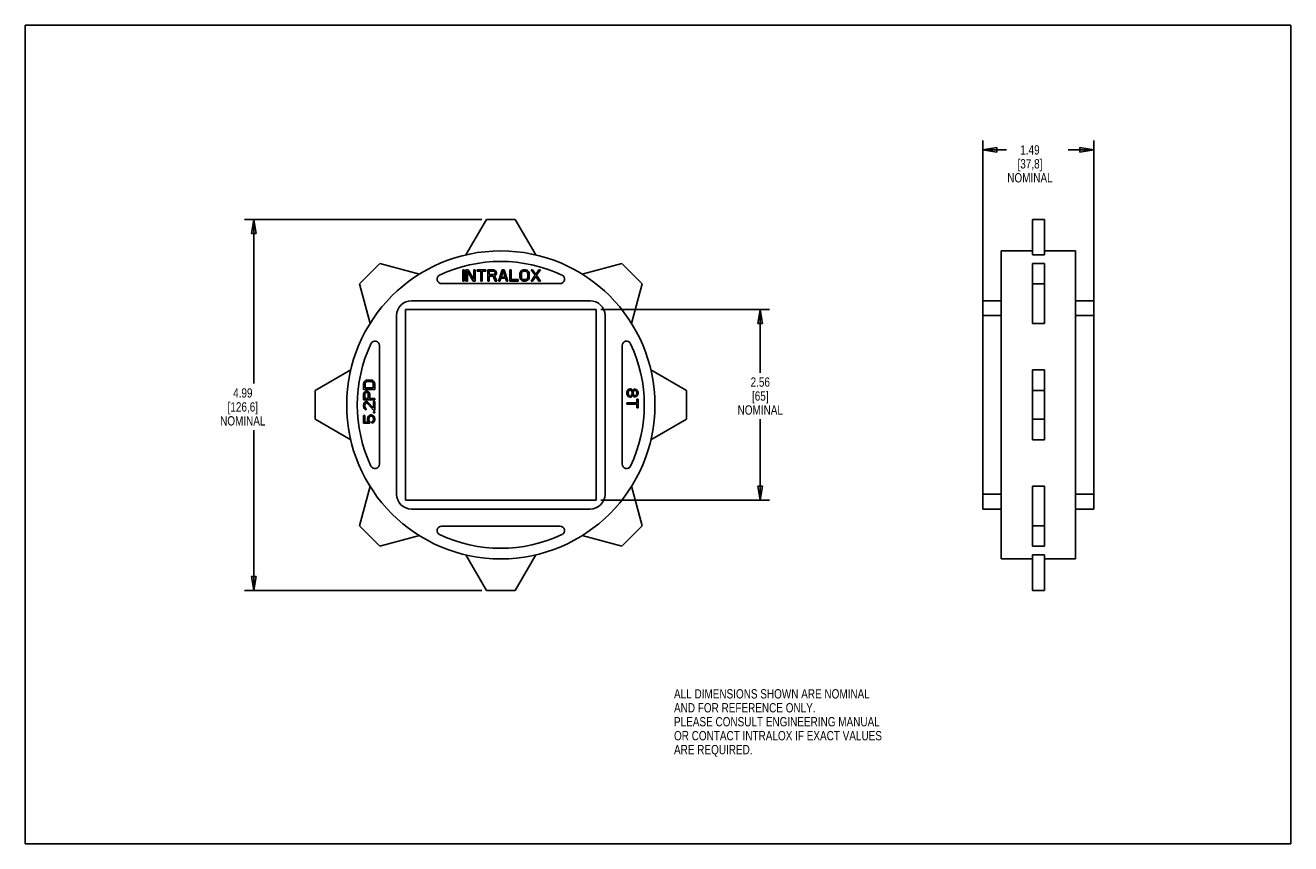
# Model space of a CAD drawing. Header units: inches. Extents: x 0 to 17, y 0 to 11.
import ezdxf

# ---------------------------------------------------------------- set-up
doc = ezdxf.new("R2010")
doc.units = ezdxf.units.IN
doc.header["$LTSCALE"] = 0.935
doc.header["$MEASUREMENT"] = 0
doc.layers.get('0').update_dxf_attribs({"linetype": 'CONTINUOUS'})
doc.layers.add('ALL_FEATURES', color=7, linetype='CONTINUOUS')
doc.styles.get("Standard").update_dxf_attribs({"font": 'txt', "width": 0.8})
doc.dimstyles.new('DIMSTYLE_1', dxfattribs={"dimtxt": 0.125, "dimasz": 0.1875, "dimexe": 0.18, "dimexo": 0.0625, "dimgap": 0.09, "dimtad": 0, "dimtih": 1, "dimtoh": 1, "dimzin": 4, "dimdsep": 46, "dimtxsty": 'STANDARD', "dimblk": 'CLOSED', "dimblk1": 'CLOSED', "dimblk2": 'CLOSED', "dimcen": 0.09, "dimadec": 0, "dimazin": 0, "dimtp": 0.01, "dimtm": 0.01, "dimtfac": 1, "dimtofl": 0, "dimtmove": 0, "dimatfit": 3, "dimldrblk": 'CLOSED', "dimfxl": 1, "dimtolj": 1, "dimtzin": 4, "dimarcsym": 0})

# ---------------------------------------------------------------- blocks, each defined once
blk = doc.blocks.new('_CLOSED')
at = {"color": 0, "linetype": 'BYBLOCK'}
for p, q in [((0, 0), (-1, 0.167)), ((-1, 0.167), (-1, -0.167)), ((-1, -0.167), (0, 0)), ((-1, 0), (0, 0))]:
    blk.add_line(p, q, dxfattribs=at)
blk = doc.blocks.new('*D0')
at = {"color": 3, "linetype": 'CONTINUOUS'}
for p, q in [((7.73, 7.178), (9.999, 7.178)), ((9.874, 7.178), (9.874, 6.33)), ((9.874, 4.619), (9.874, 5.705)), ((7.73, 4.619), (9.999, 4.619))]:
    blk.add_line(p, q, dxfattribs=at)
at = {"color": 3, "linetype": 'CONTINUOUS', "xscale": 0.1875, "yscale": 0.1875, "zscale": 0.1875}
for p, rotation in [((9.874, 7.178), 90), ((9.874, 4.619), 270)]:
    blk.add_blockref('_CLOSED', p, dxfattribs=dict(at, rotation=rotation))
at = {"color": 3, "linetype": 'CONTINUOUS', "insert": (9.874, 6.267), "char_height": 0.125, "width": 0.7, "attachment_point": 2, "line_spacing_factor": 0.9}
blk.add_mtext('2.56\\P[65]\\PNOMINAL', dxfattribs=at)
blk = doc.blocks.new('*D1')
at = {"color": 3, "linetype": 'CONTINUOUS'}
for p, q in [((6.132, 8.391), (2.947, 8.391)), ((3.072, 8.391), (3.072, 6.184)), ((3.072, 3.405), (3.072, 5.559)), ((6.132, 3.405), (2.947, 3.405))]:
    blk.add_line(p, q, dxfattribs=at)
at = {"color": 3, "linetype": 'CONTINUOUS', "xscale": 0.1875, "yscale": 0.1875, "zscale": 0.1875}
for p, rotation in [((3.072, 8.391), 90), ((3.072, 3.405), 270)]:
    blk.add_blockref('_CLOSED', p, dxfattribs=dict(at, rotation=rotation))
at = {"color": 3, "linetype": 'CONTINUOUS', "insert": (2.922, 6.121), "char_height": 0.125, "width": 0.7, "attachment_point": 2, "line_spacing_factor": 0.9}
blk.add_mtext('4.99\\P[126,6]\\PNOMINAL', dxfattribs=at)
blk = doc.blocks.new('*D2')
at = {"color": 3, "linetype": 'CONTINUOUS'}
for p, q in [((12.866, 7.161), (12.866, 9.451)), ((14.356, 7.161), (14.356, 9.451)), ((12.866, 9.326), (13.184, 9.326)), ((14.356, 9.326), (14.009, 9.326))]:
    blk.add_line(p, q, dxfattribs=at)
at = {"color": 3, "linetype": 'CONTINUOUS', "xscale": 0.1875, "yscale": 0.1875, "zscale": 0.1875, "rotation": 180}
blk.add_blockref('_CLOSED', (12.866, 9.326), dxfattribs=at)
at = {"color": 3, "linetype": 'CONTINUOUS', "xscale": 0.1875, "yscale": 0.1875, "zscale": 0.1875}
blk.add_blockref('_CLOSED', (14.356, 9.326), dxfattribs=at)
at = {"color": 3, "linetype": 'CONTINUOUS', "insert": (13.497, 9.388), "char_height": 0.125, "width": 0.7, "attachment_point": 2, "line_spacing_factor": 0.9}
blk.add_mtext('1.49\\P[37,8]\\PNOMINAL', dxfattribs=at)

msp = doc.modelspace()

# ---------------------------------------------------------------- linework, layer by layer
at = {"color": 7, "linetype": 'CONTINUOUS'}
for p, q in [((0, 0), (0, 11)), ((0, 11), (17, 11)), ((17, 0), (17, 11)), ((13.111, 3.828), (13.111, 7.968)), ((14.111, 3.828), (14.111, 7.968)), ((4.763, 7.798), (4.489, 7.524)), ((5.294, 7.656), (4.763, 7.798)), ((5.876, 7.713), (5.876, 7.563)), ((5.895, 7.713), (5.876, 7.713)), ((5.895, 7.563), (5.895, 7.713)), ((5.92, 7.713), (5.92, 7.563)), ((5.948, 7.713), (5.92, 7.713)), ((5.939, 7.563), (5.939, 7.694)), ((5.939, 7.694), (6.017, 7.563)), ((6.026, 7.585), (5.948, 7.713)), ((6.026, 7.713), (6.026, 7.585)), ((6.045, 7.713), (6.026, 7.713)), ((6.045, 7.563), (6.045, 7.713)), ((6.07, 7.713), (6.07, 7.697)), ((6.189, 7.713), (6.07, 7.713)), ((6.07, 7.697), (6.12, 7.697)), ((6.12, 7.697), (6.12, 7.563)), ((6.139, 7.563), (6.139, 7.697)), ((6.139, 7.697), (6.189, 7.697)), ((6.189, 7.697), (6.189, 7.713)), ((6.214, 7.713), (6.214, 7.563)), ((6.289, 7.713), (6.214, 7.713)), ((6.233, 7.649), (6.233, 7.697)), ((6.233, 7.697), (6.292, 7.697)), ((6.305, 7.71), (6.289, 7.713)), ((6.292, 7.697), (6.301, 7.694)), ((6.301, 7.652), (6.292, 7.649)), ((6.301, 7.694), (6.308, 7.688)), ((6.308, 7.659), (6.301, 7.652)), ((6.317, 7.7), (6.305, 7.71)), ((6.308, 7.688), (6.311, 7.678)), ((6.311, 7.668), (6.308, 7.659)), ((6.311, 7.678), (6.311, 7.668)), ((6.326, 7.688), (6.317, 7.7)), ((6.317, 7.643), (6.326, 7.656)), ((6.33, 7.678), (6.326, 7.688)), ((6.326, 7.656), (6.33, 7.665)), ((6.33, 7.665), (6.33, 7.678)), ((6.408, 7.713), (6.358, 7.563)), ((6.392, 7.614), (6.42, 7.7)), ((6.433, 7.713), (6.408, 7.713)), ((6.42, 7.7), (6.448, 7.614)), ((6.483, 7.563), (6.433, 7.713)), ((6.508, 7.713), (6.508, 7.563)), ((6.526, 7.713), (6.508, 7.713)), ((6.526, 7.582), (6.526, 7.713)), ((6.648, 7.678), (6.645, 7.662)), ((6.645, 7.662), (6.645, 7.614)), ((6.655, 7.691), (6.648, 7.678)), ((6.667, 7.703), (6.655, 7.691)), ((6.664, 7.662), (6.667, 7.675)), ((6.664, 7.614), (6.664, 7.662)), ((6.68, 7.71), (6.667, 7.703)), ((6.667, 7.675), (6.673, 7.684)), ((6.673, 7.684), (6.683, 7.691)), ((6.695, 7.713), (6.68, 7.71)), ((6.683, 7.691), (6.695, 7.694)), ((6.72, 7.713), (6.695, 7.713)), ((6.695, 7.694), (6.72, 7.694)), ((6.736, 7.71), (6.72, 7.713)), ((6.72, 7.694), (6.733, 7.691)), ((6.733, 7.691), (6.742, 7.684)), ((6.748, 7.703), (6.736, 7.71)), ((6.742, 7.684), (6.748, 7.675)), ((6.761, 7.691), (6.748, 7.703)), ((6.748, 7.675), (6.751, 7.662)), ((6.751, 7.662), (6.751, 7.614)), ((6.767, 7.678), (6.761, 7.691)), ((6.77, 7.662), (6.767, 7.678)), ((6.77, 7.614), (6.77, 7.662)), ((6.795, 7.713), (6.848, 7.64)), ((6.814, 7.713), (6.795, 7.713)), ((6.858, 7.652), (6.814, 7.713)), ((6.901, 7.713), (6.858, 7.652)), ((6.867, 7.64), (6.92, 7.713)), ((6.92, 7.713), (6.901, 7.713)), ((8.014, 7.798), (7.483, 7.656)), ((8.288, 7.524), (8.014, 7.798)), ((13.531, 6.992), (13.531, 7.798)), ((13.691, 7.798), (13.531, 7.798)), ((13.691, 6.992), (13.691, 7.798)), ((4.489, 7.524), (4.631, 6.992)), ((5.592, 7.528), (7.185, 7.528)), ((5.876, 7.563), (5.895, 7.563)), ((5.92, 7.563), (5.939, 7.563)), ((6.017, 7.563), (6.045, 7.563)), ((6.12, 7.563), (6.139, 7.563)), ((6.214, 7.563), (6.233, 7.563)), ((6.292, 7.649), (6.233, 7.649)), ((6.233, 7.563), (6.233, 7.63)), ((6.233, 7.63), (6.286, 7.63)), ((6.286, 7.63), (6.311, 7.563)), ((6.305, 7.636), (6.317, 7.643)), ((6.333, 7.563), (6.305, 7.636)), ((6.311, 7.563), (6.333, 7.563)), ((6.358, 7.563), (6.376, 7.563)), ((6.376, 7.563), (6.389, 7.601)), ((6.389, 7.601), (6.451, 7.601)), ((6.448, 7.614), (6.392, 7.614)), ((6.451, 7.601), (6.464, 7.563)), ((6.464, 7.563), (6.483, 7.563)), ((6.508, 7.563), (6.62, 7.563)), ((6.62, 7.582), (6.526, 7.582)), ((6.62, 7.563), (6.62, 7.582)), ((6.645, 7.614), (6.648, 7.598)), ((6.648, 7.598), (6.655, 7.585)), ((6.655, 7.585), (6.667, 7.573)), ((6.667, 7.601), (6.664, 7.614)), ((6.673, 7.592), (6.667, 7.601)), ((6.667, 7.573), (6.68, 7.566)), ((6.683, 7.585), (6.673, 7.592)), ((6.68, 7.566), (6.695, 7.563)), ((6.695, 7.582), (6.683, 7.585)), ((6.72, 7.582), (6.695, 7.582)), ((6.695, 7.563), (6.72, 7.563)), ((6.733, 7.585), (6.72, 7.582)), ((6.72, 7.563), (6.736, 7.566)), ((6.742, 7.592), (6.733, 7.585)), ((6.736, 7.566), (6.748, 7.573)), ((6.748, 7.601), (6.742, 7.592)), ((6.751, 7.614), (6.748, 7.601)), ((6.748, 7.573), (6.761, 7.585)), ((6.761, 7.585), (6.767, 7.598)), ((6.767, 7.598), (6.77, 7.614)), ((6.848, 7.64), (6.795, 7.563)), ((6.795, 7.563), (6.814, 7.563)), ((6.814, 7.563), (6.858, 7.624)), ((6.858, 7.624), (6.901, 7.563)), ((6.92, 7.563), (6.867, 7.64)), ((6.901, 7.563), (6.92, 7.563)), ((8.146, 6.992), (8.288, 7.524)), ((13.691, 7.524), (13.531, 7.524)), ((7.588, 7.298), (5.188, 7.298)), ((12.866, 4.498), (12.866, 7.298)), ((13.111, 7.298), (12.866, 7.298)), ((14.356, 7.298), (14.111, 7.298)), ((14.356, 4.498), (14.356, 7.298)), ((4.988, 7.098), (4.988, 4.698)), ((7.788, 4.698), (7.788, 7.098)), ((13.111, 7.098), (12.866, 7.098)), ((13.691, 6.992), (13.531, 6.992)), ((14.356, 7.098), (14.111, 7.098)), ((4.758, 5.102), (4.758, 6.694)), ((8.018, 6.694), (8.018, 5.102)), ((4.372, 6.367), (3.896, 6.092)), ((8.881, 6.092), (8.405, 6.367)), ((13.531, 5.429), (13.531, 6.367)), ((13.691, 6.367), (13.531, 6.367)), ((13.691, 5.429), (13.691, 6.367)), ((4.548, 6.198), (4.544, 6.182)), ((4.544, 6.182), (4.544, 6.107)), ((4.554, 6.21), (4.548, 6.198)), ((4.567, 6.223), (4.554, 6.21)), ((4.564, 6.182), (4.567, 6.195)), ((4.564, 6.126), (4.564, 6.182)), ((4.675, 6.126), (4.564, 6.126)), ((4.58, 6.229), (4.567, 6.223)), ((4.567, 6.195), (4.573, 6.204)), ((4.573, 6.204), (4.583, 6.21)), ((4.595, 6.232), (4.58, 6.229)), ((4.583, 6.21), (4.595, 6.214)), ((4.643, 6.232), (4.595, 6.232)), ((4.595, 6.214), (4.643, 6.214)), ((4.659, 6.229), (4.643, 6.232)), ((4.643, 6.214), (4.656, 6.21)), ((4.656, 6.21), (4.666, 6.204)), ((4.672, 6.223), (4.659, 6.229)), ((4.666, 6.204), (4.672, 6.195)), ((4.685, 6.21), (4.672, 6.223)), ((4.672, 6.195), (4.675, 6.182)), ((4.675, 6.182), (4.675, 6.126)), ((4.691, 6.198), (4.685, 6.21)), ((4.694, 6.182), (4.691, 6.198)), ((4.694, 6.107), (4.694, 6.182)), ((3.896, 6.092), (3.896, 5.704)), ((4.544, 6.107), (4.694, 6.107)), ((4.548, 6.057), (4.544, 6.042)), ((4.544, 6.042), (4.544, 5.967)), ((4.544, 5.967), (4.694, 5.967)), ((4.557, 6.07), (4.548, 6.057)), ((4.57, 6.079), (4.557, 6.07)), ((4.56, 6.045), (4.564, 6.054)), ((4.56, 5.985), (4.56, 6.045)), ((4.608, 5.985), (4.56, 5.985)), ((4.564, 6.054), (4.57, 6.06)), ((4.58, 6.082), (4.57, 6.079)), ((4.57, 6.06), (4.58, 6.064)), ((4.592, 6.082), (4.58, 6.082)), ((4.58, 6.064), (4.589, 6.064)), ((4.589, 6.064), (4.599, 6.06)), ((4.602, 6.079), (4.592, 6.082)), ((4.599, 6.06), (4.605, 6.054)), ((4.615, 6.07), (4.602, 6.079)), ((4.605, 6.054), (4.608, 6.045)), ((4.608, 6.045), (4.608, 5.985)), ((4.624, 6.057), (4.615, 6.07)), ((4.627, 6.042), (4.624, 6.057)), ((4.627, 5.985), (4.627, 6.042)), ((4.694, 5.985), (4.627, 5.985)), ((4.694, 5.967), (4.694, 5.985)), ((8.086, 6.083), (8.082, 6.067)), ((8.082, 6.067), (8.082, 6.048)), ((8.082, 6.048), (8.086, 6.033)), ((8.095, 6.098), (8.086, 6.083)), ((8.086, 6.033), (8.095, 6.017)), ((8.105, 6.108), (8.095, 6.098)), ((8.095, 6.017), (8.105, 6.008)), ((8.098, 6.064), (8.102, 6.077)), ((8.098, 6.052), (8.098, 6.064)), ((8.102, 6.039), (8.098, 6.052)), ((8.102, 6.077), (8.108, 6.089)), ((8.108, 6.027), (8.102, 6.039)), ((8.121, 6.114), (8.105, 6.108)), ((8.105, 6.008), (8.121, 6.002)), ((8.108, 6.089), (8.121, 6.098)), ((8.121, 6.017), (8.108, 6.027)), ((8.13, 6.114), (8.121, 6.114)), ((8.121, 6.098), (8.13, 6.098)), ((8.13, 6.017), (8.121, 6.017)), ((8.121, 6.002), (8.13, 6.002)), ((8.146, 6.108), (8.13, 6.114)), ((8.13, 6.098), (8.143, 6.089)), ((8.143, 6.027), (8.13, 6.017)), ((8.13, 6.002), (8.146, 6.008)), ((8.143, 6.089), (8.149, 6.077)), ((8.149, 6.039), (8.143, 6.027)), ((8.156, 6.095), (8.146, 6.108)), ((8.146, 6.008), (8.156, 6.02)), ((8.149, 6.077), (8.153, 6.064)), ((8.153, 6.052), (8.149, 6.039)), ((8.153, 6.064), (8.153, 6.052)), ((8.159, 6.089), (8.156, 6.095)), ((8.156, 6.02), (8.159, 6.027)), ((8.162, 6.095), (8.159, 6.089)), ((8.159, 6.027), (8.162, 6.02)), ((8.172, 6.105), (8.162, 6.095)), ((8.162, 6.02), (8.172, 6.011)), ((8.165, 6.064), (8.169, 6.077)), ((8.165, 6.052), (8.165, 6.064)), ((8.169, 6.039), (8.165, 6.052)), ((8.169, 6.077), (8.178, 6.089)), ((8.178, 6.027), (8.169, 6.039)), ((8.185, 6.111), (8.172, 6.105)), ((8.172, 6.011), (8.185, 6.005)), ((8.178, 6.089), (8.188, 6.095)), ((8.188, 6.02), (8.178, 6.027)), ((8.194, 6.111), (8.185, 6.111)), ((8.185, 6.005), (8.194, 6.005)), ((8.188, 6.095), (8.194, 6.095)), ((8.194, 6.02), (8.188, 6.02)), ((8.21, 6.105), (8.194, 6.111)), ((8.194, 6.095), (8.204, 6.089)), ((8.204, 6.027), (8.194, 6.02)), ((8.194, 6.005), (8.21, 6.011)), ((8.204, 6.089), (8.213, 6.077)), ((8.213, 6.039), (8.204, 6.027)), ((8.22, 6.095), (8.21, 6.105)), ((8.21, 6.011), (8.22, 6.02)), ((8.213, 6.077), (8.216, 6.064)), ((8.216, 6.052), (8.213, 6.039)), ((8.216, 6.064), (8.216, 6.052)), ((8.232, 5.977), (8.216, 5.977)), ((8.216, 5.977), (8.216, 5.927)), ((8.229, 6.08), (8.22, 6.095)), ((8.22, 6.02), (8.229, 6.036)), ((8.232, 6.064), (8.229, 6.08)), ((8.229, 6.036), (8.232, 6.052)), ((8.232, 6.052), (8.232, 6.064)), ((8.232, 5.858), (8.232, 5.977)), ((8.881, 5.704), (8.881, 6.092)), ((13.691, 6.092), (13.531, 6.092)), ((4.548, 5.914), (4.544, 5.895)), ((4.544, 5.895), (4.544, 5.882)), ((4.544, 5.882), (4.548, 5.86)), ((4.554, 5.926), (4.548, 5.914)), ((4.548, 5.86), (4.554, 5.848)), ((4.567, 5.939), (4.554, 5.926)), ((4.554, 5.848), (4.567, 5.835)), ((4.56, 5.892), (4.564, 5.907)), ((4.56, 5.879), (4.56, 5.892)), ((4.564, 5.864), (4.56, 5.879)), ((4.564, 5.907), (4.57, 5.917)), ((4.57, 5.854), (4.564, 5.864)), ((4.58, 5.942), (4.567, 5.939)), ((4.567, 5.835), (4.58, 5.832)), ((4.57, 5.917), (4.58, 5.923)), ((4.58, 5.848), (4.57, 5.854)), ((4.586, 5.942), (4.58, 5.942)), ((4.58, 5.923), (4.586, 5.923)), ((4.58, 5.832), (4.58, 5.848)), ((4.599, 5.939), (4.586, 5.942)), ((4.586, 5.923), (4.599, 5.917)), ((4.608, 5.932), (4.599, 5.939)), ((4.599, 5.917), (4.678, 5.829)), ((4.678, 5.854), (4.608, 5.932)), ((4.678, 5.942), (4.678, 5.854)), ((4.694, 5.942), (4.678, 5.942)), ((4.678, 5.829), (4.694, 5.829)), ((4.678, 5.804), (4.678, 5.789)), ((4.694, 5.804), (4.678, 5.804)), ((4.678, 5.789), (4.694, 5.789)), ((4.694, 5.829), (4.694, 5.942)), ((4.694, 5.789), (4.694, 5.804)), ((8.216, 5.927), (8.082, 5.927)), ((8.082, 5.927), (8.082, 5.908)), ((8.082, 5.908), (8.216, 5.908)), ((8.216, 5.908), (8.216, 5.858)), ((8.216, 5.858), (8.232, 5.858)), ((3.896, 5.704), (4.372, 5.429)), ((4.544, 5.757), (4.544, 5.651)), ((4.56, 5.757), (4.544, 5.757)), ((4.544, 5.651), (4.627, 5.651)), ((4.56, 5.667), (4.56, 5.757)), ((4.611, 5.667), (4.56, 5.667)), ((4.602, 5.732), (4.599, 5.717)), ((4.599, 5.717), (4.599, 5.698)), ((4.599, 5.698), (4.602, 5.682)), ((4.611, 5.748), (4.602, 5.732)), ((4.602, 5.682), (4.611, 5.667)), ((4.624, 5.757), (4.611, 5.748)), ((4.615, 5.717), (4.618, 5.729)), ((4.615, 5.698), (4.615, 5.717)), ((4.618, 5.685), (4.615, 5.698)), ((4.618, 5.729), (4.624, 5.739)), ((4.627, 5.673), (4.618, 5.685)), ((4.64, 5.764), (4.624, 5.757)), ((4.624, 5.739), (4.634, 5.745)), ((4.627, 5.651), (4.627, 5.673)), ((4.634, 5.745), (4.643, 5.748)), ((4.653, 5.764), (4.64, 5.764)), ((4.643, 5.748), (4.65, 5.748)), ((4.65, 5.748), (4.659, 5.745)), ((4.669, 5.757), (4.653, 5.764)), ((4.669, 5.676), (4.656, 5.67)), ((4.656, 5.67), (4.656, 5.651)), ((4.656, 5.651), (4.669, 5.657)), ((4.659, 5.745), (4.669, 5.739)), ((4.682, 5.748), (4.669, 5.757)), ((4.669, 5.739), (4.675, 5.729)), ((4.675, 5.685), (4.669, 5.676)), ((4.669, 5.657), (4.682, 5.667)), ((4.675, 5.729), (4.678, 5.717)), ((4.678, 5.698), (4.675, 5.685)), ((4.678, 5.717), (4.678, 5.698)), ((4.691, 5.732), (4.682, 5.748)), ((4.682, 5.667), (4.691, 5.682)), ((4.694, 5.717), (4.691, 5.732)), ((4.691, 5.682), (4.694, 5.698)), ((4.694, 5.698), (4.694, 5.717)), ((8.405, 5.429), (8.881, 5.704)), ((13.691, 5.704), (13.531, 5.704)), ((13.691, 5.429), (13.531, 5.429)), ((4.631, 4.804), (4.489, 4.273)), ((8.288, 4.273), (8.146, 4.804)), ((13.691, 4.804), (13.531, 4.804)), ((13.531, 3.998), (13.531, 4.804)), ((13.691, 3.998), (13.691, 4.804)), ((13.111, 4.698), (12.866, 4.698)), ((14.356, 4.698), (14.111, 4.698)), ((5.188, 4.498), (7.588, 4.498)), ((13.111, 4.498), (12.866, 4.498)), ((14.356, 4.498), (14.111, 4.498)), ((4.489, 4.273), (4.763, 3.998)), ((7.185, 4.268), (5.592, 4.268)), ((8.014, 3.998), (8.288, 4.273)), ((13.691, 4.273), (13.531, 4.273)), ((4.763, 3.998), (5.294, 4.141)), ((7.483, 4.141), (8.014, 3.998)), ((13.691, 3.998), (13.531, 3.998)), ((5.919, 3.882), (6.194, 3.405)), ((6.582, 3.405), (6.857, 3.882)), ((13.691, 3.882), (13.531, 3.882)), ((13.531, 3.405), (13.531, 3.882)), ((13.691, 3.405), (13.691, 3.882)), ((6.194, 3.405), (6.582, 3.405)), ((13.691, 3.405), (13.531, 3.405)), ((0, 0), (17, 0))]:
    msp.add_line(p, q, dxfattribs=at)
msp.add_circle((6.388, 5.898), 2.07, dxfattribs=at)
for centre, radius, start, end in [((6.388, 5.898), 1.928, 64.7682, 115.2318), ((5.592, 7.588), 0.06, 115.2318, 270), ((7.185, 7.588), 0.06, 270, 64.7682), ((5.188, 7.098), 0.2, 90, 180), ((7.588, 7.098), 0.2, 0, 90), ((6.388, 5.898), 1.928, 154.7682, 205.2318), ((4.698, 6.694), 0.06, 0, 154.7682), ((8.078, 6.694), 0.06, 25.2318, 180), ((6.388, 5.898), 1.928, 334.7682, 25.2318), ((4.698, 5.102), 0.06, 205.2318, 360), ((8.078, 5.102), 0.06, 180, 334.7682), ((5.188, 4.698), 0.2, 180, 270), ((7.588, 4.698), 0.2, 270, 360), ((5.592, 4.208), 0.06, 90, 244.7682), ((7.185, 4.208), 0.06, 295.2318, 90), ((6.388, 5.898), 1.928, 244.7682, 295.2318)]:
    msp.add_arc(centre, radius, start, end, dxfattribs=at)
at = {"layer": 'ALL_FEATURES', "color": 7, "linetype": 'CONTINUOUS'}
for p, q in [((6.194, 8.391), (5.919, 7.914)), ((6.582, 8.391), (6.194, 8.391)), ((6.857, 7.914), (6.582, 8.391)), ((13.531, 7.914), (13.531, 8.391)), ((13.691, 8.391), (13.531, 8.391)), ((13.691, 7.914), (13.691, 8.391)), ((13.531, 7.968), (13.111, 7.968)), ((13.691, 7.914), (13.531, 7.914)), ((14.111, 7.968), (13.691, 7.968)), ((5.109, 7.178), (5.109, 4.619)), ((7.668, 7.178), (5.109, 7.178)), ((7.668, 4.619), (7.668, 7.178)), ((5.109, 4.619), (7.668, 4.619)), ((13.531, 3.828), (13.111, 3.828)), ((14.111, 3.828), (13.691, 3.828))]:
    msp.add_line(p, q, dxfattribs=at)

# ---------------------------------------------------------------- texts
at = {"color": 3, "linetype": 'CONTINUOUS', "insert": (8.715, 2.077), "char_height": 0.125, "width": 3.5, "attachment_point": 1, "line_spacing_factor": 0.9}
msp.add_mtext('ALL DIMENSIONS SHOWN ARE NOMINAL\\PAND FOR REFERENCE ONLY.\\PPLEASE CONSULT ENGINEERING MANUAL\\POR CONTACT INTRALOX IF EXACT VALUES\\PARE REQUIRED. ', dxfattribs=at)

# ---------------------------------------------------------------- dimensions: what is measured, and where the dimension line sits
at = {"color": 3, "linetype": 'CONTINUOUS'}
dim = msp.add_linear_dim(base=(14.356, 9.326), p1=(12.866, 7.161), p2=(14.356, 7.161), text='<>\\PNOMINAL', dimstyle='DIMSTYLE_1', dxfattribs=at)
dim.commit()
dim.dimension.update_dxf_attribs({"geometry": '*D2', "text_midpoint": (13.372, 9.138), "dimtype": 160})
for base, p1, p2, picture, middle in [((3.072, 3.405), (6.132, 8.391), (6.132, 3.405), '*D1', (2.872, 5.871)), ((9.874, 4.619), (7.73, 7.178), (7.73, 4.619), '*D0', (9.599, 6.017))]:
    dim = msp.add_linear_dim(base=base, p1=p1, p2=p2, angle=270, text='<>\\PNOMINAL', dimstyle='DIMSTYLE_1', dxfattribs=at)
    dim.commit()
    dim.dimension.update_dxf_attribs({"geometry": picture, "text_midpoint": middle, "dimtype": 160})

doc.saveas('drawing.dxf')
